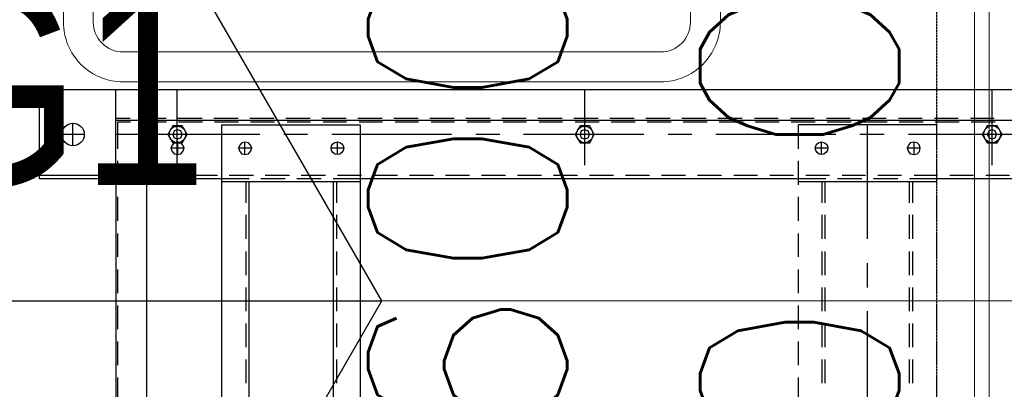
# Model space of a CAD drawing. Header units: millimetres. Extents: x -1574 to 74790, y -2818 to 13830.
# Tile 69 of 92: x 14943 to 15438, y 8276 to 8461. Entities that reach past the tile are written whole.
import ezdxf
from ezdxf.enums import TextEntityAlignment as Align

# ---------------------------------------------------------------- set-up
doc = ezdxf.new("R2010")
doc.units = ezdxf.units.MM
doc.header["$MEASUREMENT"] = 0
doc.linetypes.add('DASHED', pattern=[0.75, 0.5, -0.25])
doc.layers.get('0').update_dxf_attribs({"lineweight": 5})
for name, color, linetype, lineweight, true_color in [('A-CEILING-01', 7, 'Continuous', 5, 0xd56ca8), ('A-CEILING-05', 7, 'Continuous', 5, 0x139b48), ('ACMV-FA-DUCT', 150, 'Continuous', 20, 0x007fff), ('M-MEP-ELLG-LIGHT', 5, 'Continuous', 15, 0x0000ff), ('RCP LAYOUT', 9, 'Continuous', 13, 0x808080)]:
    doc.layers.add(name, color=color, linetype=linetype, lineweight=lineweight, true_color=true_color)
doc.layers.add('A-LIGHT', color=1, linetype='Continuous', lineweight=5)
doc.layers.add('ACMV-DUCT-THERMAL-EXT-INS', color=9, linetype='DASHED', true_color=0x808080)
doc.layers.add('ACMV-EQP-CHW', color=30, linetype='Continuous', true_color=0xff7f00)
doc.layers.add('ACMV-FA-DUCT-TEXT', color=7, linetype='Continuous')
doc.layers.add('Legend', color=7, linetype='Continuous')
doc.styles.add('Arial Narrow', font='ARIALN.TTF')
doc.styles.get("Standard").update_dxf_attribs({"font": 'romans.shx'})

# ---------------------------------------------------------------- blocks, each defined once
blk = doc.blocks.new('LIGHT-600X600MM')
at = {"color": 0}
blk.add_lwpolyline([(-300, 300), (-300, -300), (300, -300), (300, 300)], close=True, dxfattribs=at)
for points in [[(-165, -160), (-165, -140, -0.414214), (-135, -110), (135, -110, -0.414214), (165, -140), (165, -160, -0.414214), (135, -190), (-135, -190, -0.414214)], [(-150, -160), (-150, -140, -0.414214), (-135, -125), (135, -125, -0.414214), (150, -140), (150, -160, -0.414214), (135, -175), (-135, -175, -0.414214)]]:
    blk.add_lwpolyline(points, format="xyb", close=True, dxfattribs=at)
blk.add_attdef('E', text='', height=100).set_placement((400, 250), align=Align.MIDDLE_CENTER)
blk = doc.blocks.new('A$C98a85b24')
at = {"layer": 'M-MEP-ELLG-LIGHT', "color": 8, "true_color": 0x808080}
blk.add_blockref('LIGHT-600X600MM', (10939.99, 8619.99), dxfattribs=at)
blk = doc.blocks.new('XR-CP-DS')
at = {"layer": 'A-CEILING-01', "true_color": 0x808080}
h = blk.add_hatch(dxfattribs=at)
h.set_pattern_fill('ANSI37', color=8, scale=2000)
edge = h.paths.add_edge_path()
edge.add_line((17350, 13380), (12020, 13380))
edge.add_line((12020, 13380), (12020, 13280))
edge.add_line((12020, 13280), (11820, 13280))
edge.add_line((11820, 13280), (11820, 13380))
edge.add_line((11820, 13380), (6090, 13380))
edge.add_line((6090, 13380), (6090, 13280))
edge.add_line((6090, 13280), (5890, 13280))
edge.add_line((5890, 13280), (5890, 13380))
edge.add_line((5890, 13380), (350, 13380))
edge.add_line((350, 13380), (200, 13380))
edge.add_line((200, 13380), (200, 4520))
edge.add_line((200, 4520), (650, 4520))
edge.add_line((650, 4520), (650, 4220))
edge.add_line((650, 4220), (200, 4220))
edge.add_line((200, 4220), (200, 3270))
edge.add_line((200, 3270), (3945, 3270))
edge.add_line((3945, 3270), (3945, 3920))
edge.add_line((3945, 3920), (6135, 3920))
edge.add_line((6135, 3920), (6135, 3270))
edge.add_line((6135, 3270), (9805, 3270))
edge.add_line((9805, 3270), (9805, 3070))
edge.add_line((9805, 3070), (10125.7, 3070))
edge.add_line((10125.7, 3070), (10125.7, 3423))
edge.add_line((10125.7, 3423), (11242.06, 4539.36))
edge.add_line((11242.06, 4539.36), (10770.13, 5011.3))
edge.add_line((10770.13, 5011.3), (11904.42, 6145.58))
edge.add_line((11904.42, 6145.58), (14298.83, 8540))
edge.add_line((14298.83, 8540), (14450, 8540))
edge.add_line((14450, 8540), (14450, 9620))
edge.add_line((14450, 9620), (14450, 12330))
edge.add_arc((15200, 12330), 750, 90, 180, ccw=False)
edge.add_line((15200, 13080), (17350, 13080))
edge.add_line((17350, 13080), (17350, 13380))
h.paths.add_polyline_path([(5890.13, 11294.23), (6090.12, 11294.23), (6090.12, 11094.22), (5890.13, 11094.22)], flags=16)
h.paths.add_polyline_path([(5890.13, 9330), (6090.12, 9330), (6090.12, 9129.99), (5890.13, 9129.99)], flags=16)
h.paths.add_polyline_path([(5890, 8418.41), (6090, 8418.41), (6090, 8218.41), (5890, 8218.41)], flags=16)
h.paths.add_polyline_path([(5890, 6030), (6090, 6030), (6090, 5829.99), (5890, 5829.99)], flags=16)
h.paths.add_polyline_path([(11820, 8418.41), (12020, 8418.41), (12020, 8218.41), (11820, 8218.41)], flags=16)
h.paths.add_polyline_path([(11820, 9330), (12020, 9330), (12020, 9129.99), (11820, 9129.99)], flags=16)
h.paths.add_polyline_path([(11820.13, 11294.23), (12020.12, 11294.23), (12020.12, 11094.22), (11820.13, 11094.22)], flags=16)
at = {"layer": 'A-CEILING-05', "color": 8, "linetype": 'Continuous', "true_color": 0x808080}
for p, q in [((15430, 3520), (15430, 9520)), ((14590, 8320), (17230, 8320))]:
    blk.add_line(p, q, dxfattribs=at)
at = {"layer": 'A-LIGHT', "color": 8, "true_color": 0x808080}
blk.add_blockref('A$C98a85b24', (4190, 0), dxfattribs=at)
blk = doc.blocks.new('AIR Terminal Tag')
at = {"layer": 'Legend'}
blk.add_line((-250, 0), (250, 0), dxfattribs=at)
blk.add_lwpolyline([(-125, 216.51), (-250, 0), (-125, -216.51), (125, -216.51), (250, 0), (125, 216.51)], close=True, dxfattribs=at)
at = {"layer": 'Legend', "style": 'Arial Narrow'}
for tag, p in [('AIR_TERMINAL_TYPE_NUMBER', (0, 108.25)), ('CFM', (0, -108.25))]:
    blk.add_attdef(tag, text='', height=100, dxfattribs=at).set_placement(p, align=Align.MIDDLE_CENTER)
blk = doc.blocks.new('A$C5c7590bd')
at = {"layer": 'ACMV-DUCT-THERMAL-EXT-INS'}
blk.add_lwpolyline([(-3336.23, 1998.53), (-3361.26, 2449.09), (-3360.29, 2696.28), (-3360.29, 2883.47, -0.413414), (-2441.32, 3802.46), (203.74, 3806.26), (203.77, 9539), (841.77, 9539), (841.74, 3168.31), (-2441.28, 3164.46, 0.414227), (-2722.29, 2883.46), (-2722.29, 2446.78), (-2747.32, 1995.8)], format="xyb", dxfattribs=at)
at = {"layer": 'ACMV-FA-DUCT'}
blk.add_lwpolyline([(222.77, 9520), (822.77, 9520), (822.74, 7543.72), (222.74, 7543.72)], close=True, dxfattribs=at)
at = {"layer": 'Legend'}
ref = blk.add_blockref('AIR Terminal Tag', (-324.99, 8320), dxfattribs=at)
ref.add_attrib('AIR_TERMINAL_TYPE_NUMBER', 'MAG1', dxfattribs={"height": 100, "style": 'Arial Narrow'}).set_placement((-324.99, 8428.25), align=Align.MIDDLE_CENTER)
at = {"layer": 'ACMV-FA-DUCT-TEXT', "insert": (51.43, 8320), "char_height": 100, "attachment_point": 5, "rotation": 90}
blk.add_mtext_dynamic_manual_height_columns('{\\Fromans|c0;MUAD 600x200\\P1800 CFM}', width=1738.5556, gutter_width=1, heights=[389.51], dxfattribs=at)
blk = doc.blocks.new('AHU-5 TR-CARRIER')
at = {"layer": 'ACMV-EQP-CHW'}
for points in [[(0, 744.96), (0, 0)], [(0, 510.77), (0, 38.35)], [(15.29, 510.77), (15.29, 38.35)], [(44.6, 510.77), (44.6, 450.9)], [(22.47, 508.59), (22.47, 436.56)], [(43.05, 487.38), (43.05, 475.53)], [(16.23, 480.21), (16.23, 468.05)], [(37.74, 478.65), (0, 478.65)], [(14.35, 479.59), (14.35, 467.74)], [(43.05, 469.3), (43.05, 457.45)], [(14.35, 461.5), (14.35, 449.65)], [(16.23, 462.13), (16.23, 449.96)], [(29.63, 450.9), (17.47, 450.9)], [(17.47, 450.9), (17.47, 381.37)], [(47.72, 450.9), (35.56, 450.9)], [(43.05, 451.21), (43.05, 439.37)], [(44.6, 450.9), (44.6, 437.18)], [(46.16, 450.9), (46.16, 381.37)], [(65.81, 450.9), (53.65, 450.9)], [(83.89, 450.9), (72.04, 450.9)], [(101.97, 450.9), (90.13, 450.9)], [(120.07, 450.9), (108.21, 450.9)], [(138.14, 450.9), (126.29, 450.9)], [(156.24, 450.9), (144.38, 450.9)], [(14.35, 443.41), (14.35, 431.57)], [(16.23, 444.04), (16.23, 431.88)], [(29.32, 442.48), (29.32, 435.93)], [(32.44, 439.37), (26.2, 439.37)], [(56.77, 438.74), (46.16, 438.74)], [(56.77, 437.18), (46.16, 437.18)], [(74.85, 438.74), (62.69, 438.74)], [(74.85, 437.18), (62.69, 437.18)], [(92.94, 438.74), (81.09, 438.74)], [(92.94, 437.18), (81.09, 437.18)], [(111.03, 438.74), (99.17, 438.74)], [(111.03, 437.18), (99.17, 437.18)], [(129.11, 438.74), (117.26, 438.74)], [(129.11, 437.18), (117.26, 437.18)], [(147.19, 438.74), (135.34, 438.74)], [(147.19, 437.18), (135.34, 437.18)], [(43.05, 433.13), (43.05, 421.28)], [(44.6, 431.26), (44.6, 419.1)], [(16.23, 425.95), (16.23, 413.79)], [(14.35, 425.33), (14.35, 413.48)], [(22.47, 424.4), (22.47, 412.23)], [(74.85, 415.97), (17.47, 415.97)], [(99.17, 415.97), (87.01, 415.97)], [(171.51, 415.97), (111.02, 415.97)], [(43.05, 415.05), (43.05, 403.2)], [(44.6, 413.17), (44.6, 401.01)], [(14.35, 407.24), (14.35, 395.4)], [(16.23, 407.87), (16.23, 395.71)], [(22.47, 400.07), (22.47, 339.89)], [(29.32, 396.02), (29.32, 389.78)], [(43.05, 396.95), (43.05, 385.11)], [(32.44, 392.9), (26.2, 392.9)], [(44.6, 395.09), (44.6, 381.37)], [(56.77, 394.77), (46.16, 394.77)], [(56.77, 393.21), (46.16, 393.21)], [(74.85, 394.77), (62.69, 394.77)], [(74.85, 393.21), (62.69, 393.21)], [(92.94, 394.77), (81.09, 394.77)], [(92.94, 393.21), (81.09, 393.21)], [(111.03, 394.77), (99.17, 394.77)], [(111.03, 393.21), (99.17, 393.21)], [(129.11, 394.77), (117.26, 394.77)], [(129.11, 393.21), (117.26, 393.21)], [(147.19, 394.77), (135.34, 394.77)], [(147.19, 393.21), (135.34, 393.21)], [(14.35, 389.16), (14.35, 377.31)], [(16.23, 389.79), (16.23, 377.63)], [(29.63, 381.37), (17.47, 381.37)], [(47.72, 381.37), (35.56, 381.37)], [(44.6, 381.37), (44.6, 161.21)], [(65.81, 381.37), (53.65, 381.37)], [(83.89, 381.37), (72.04, 381.37)], [(101.97, 381.37), (90.13, 381.37)], [(120.07, 381.37), (108.21, 381.37)], [(138.14, 381.37), (126.29, 381.37)], [(156.24, 381.37), (144.38, 381.37)], [(43.05, 378.87), (43.05, 367.02)], [(14.35, 371.08), (14.35, 359.23)], [(16.23, 371.7), (16.23, 359.54)], [(43.05, 360.78), (43.05, 348.93)], [(14.35, 352.98), (14.35, 340.83)], [(16.23, 353.61), (16.23, 341.45)], [(43.05, 342.7), (43.05, 330.53)], [(14.35, 334.9), (14.35, 322.74)], [(16.23, 335.53), (16.23, 323.37)], [(22.47, 327.73), (22.47, 315.88)], [(43.05, 324.61), (43.05, 312.46)], [(14.35, 316.82), (14.35, 304.66)], [(16.23, 317.44), (16.23, 305.27)], [(22.47, 303.72), (22.47, 243.23)], [(43.05, 306.53), (43.05, 294.36)], [(14.35, 298.73), (14.35, 286.57)], [(16.23, 299.36), (16.23, 287.19)], [(43.05, 288.44), (43.05, 276.28)], [(14.35, 280.64), (14.35, 268.49)], [(16.23, 281.27), (16.23, 269.11)], [(37.74, 274.09), (0, 274.09)], [(43.05, 270.35), (43.05, 258.19)], [(14.35, 262.56), (14.35, 250.39)], [(16.23, 262.87), (16.23, 251.02)], [(43.05, 252.26), (43.05, 240.11)], [(14.35, 244.47), (14.35, 232.31)], [(16.23, 244.78), (16.23, 232.94)], [(43.05, 234.18), (43.05, 222.02)], [(22.47, 231.38), (22.47, 219.22)], [(14.35, 226.39), (14.35, 214.23)], [(16.23, 226.69), (16.23, 214.86)], [(43.05, 216.1), (43.05, 203.94)], [(14.35, 208.31), (14.35, 196.14)], [(16.23, 208.61), (16.23, 196.76)], [(22.47, 207.05), (22.47, 146.87)], [(43.05, 198.01), (43.05, 185.85)], [(14.35, 190.22), (14.35, 178.05)], [(16.23, 190.53), (16.23, 178.68)], [(43.05, 179.92), (43.05, 167.76)], [(14.35, 172.13), (14.35, 159.97)], [(16.23, 172.44), (16.23, 160.59)], [(1183.23, 91.68), (17.47, 91.68), (17.47, 161.22), (1183.23, 161.22)], [(43.05, 161.84), (43.05, 149.68)], [(44.6, 161.22), (44.6, 147.5)], [(46.16, 161.21), (46.16, 91.68)], [(14.35, 154.04), (14.35, 141.89)], [(16.23, 154.36), (16.23, 142.51)], [(32.44, 149.68), (26.2, 149.68)], [(29.32, 152.8), (29.32, 146.56)], [(56.77, 149.37), (46.16, 149.37)], [(74.85, 149.37), (62.69, 149.37)], [(92.94, 149.37), (81.09, 149.37)], [(111.03, 149.37), (99.17, 149.37)], [(129.11, 149.37), (117.26, 149.37)], [(147.19, 149.37), (135.34, 149.37)], [(43.05, 143.75), (43.05, 131.59)], [(1154.22, 147.81), (46.16, 147.81)], [(44.6, 141.57), (44.6, 129.41)], [(14.35, 135.96), (14.35, 123.8)], [(16.23, 136.27), (16.23, 124.42)], [(22.47, 134.71), (22.47, 122.87)], [(43.05, 125.67), (43.05, 113.5)], [(44.6, 123.49), (44.6, 111.32)], [(14.35, 117.87), (14.35, 105.71)], [(16.23, 118.19), (16.23, 106.02)], [(22.47, 110.7), (22.47, 38.35)], [(29.32, 106.65), (29.32, 100.1)], [(43.05, 107.59), (43.05, 95.42)], [(44.6, 105.4), (44.6, 91.68)], [(1154.22, 105.4), (46.16, 105.4)], [(14.35, 99.78), (14.35, 87.63)], [(16.23, 100.1), (16.23, 87.94)], [(32.44, 103.21), (26.2, 103.21)], [(56.77, 103.84), (46.16, 103.84)], [(74.85, 103.84), (62.69, 103.84)], [(92.94, 103.84), (81.09, 103.84)], [(111.03, 103.84), (99.17, 103.84)], [(129.11, 103.84), (117.26, 103.84)], [(147.19, 103.84), (135.34, 103.84)], [(43.05, 89.49), (43.05, 77.33)], [(44.6, 91.68), (44.6, 0)], [(14.35, 81.7), (14.35, 69.54)], [(16.23, 82.02), (16.23, 69.85)], [(15.29, 72.65), (15.29, 66.11)], [(32.44, 69.54), (26.2, 69.54)], [(29.32, 72.65), (29.32, 66.11)], [(43.05, 72.65), (43.05, 66.11)], [(43.05, 71.41), (43.05, 59.25)], [(37.74, 69.23), (0, 69.23)], [(14.35, 63.62), (14.35, 51.46)], [(16.23, 63.93), (16.23, 51.77)], [(43.05, 53.33), (43.05, 39.29)], [(44.6, 53.95), (44.6, 38.35), (1200.69, 38.35)], [(1155.79, 38.35), (1155.79, 53.95), (44.61, 53.95)], [(14.35, 45.53), (14.35, 38.36)], [(16.23, 45.84), (16.23, 39.29)], [(44.6, 38.35), (0, 38.35)], [(16.23, 39.29), (29.63, 39.29)], [(35.56, 39.29), (47.72, 39.29)], [(43.05, 39.29), (43.05, 0)], [(53.64, 39.29), (65.8, 39.29)], [(72.04, 39.29), (83.89, 39.29)], [(90.12, 39.29), (101.98, 39.29)], [(108.21, 39.29), (120.07, 39.29)], [(126.29, 39.29), (138.14, 39.29)], [(144.38, 39.29), (156.24, 39.29)], [(22.47, 22.45), (22.47, 11.23)], [(28.08, 16.84), (16.85, 16.84)], [(44.6, 0), (0, 0)]]:
    blk.add_lwpolyline(points, dxfattribs=at)
for points in [[(18.1, 481.15), (18.1, 476.16), (22.46, 473.66), (26.52, 476.16), (26.52, 481.15), (22.46, 483.64)], [(24.65, 478.65), (24.02, 480.21), (22.46, 480.84), (20.6, 480.21), (19.97, 478.65), (20.6, 477.1), (22.46, 476.16), (24.02, 477.1)], [(32.44, 439.37), (32.13, 440.92), (30.88, 442.17), (29.32, 442.48), (27.76, 442.17), (26.52, 440.92), (26.2, 439.37), (26.52, 437.5), (27.76, 436.56), (29.32, 435.93), (30.88, 436.56), (32.13, 437.5)], [(18.1, 276.59), (18.1, 271.6), (22.46, 269.11), (26.52, 271.6), (26.52, 276.59), (22.46, 278.78)], [(24.65, 274.09), (24.02, 275.66), (22.46, 276.28), (20.6, 275.66), (19.97, 274.09), (20.6, 272.22), (22.46, 271.6), (24.02, 272.22)], [(32.44, 103.21), (32.13, 105.09), (30.88, 106.02), (29.32, 106.65), (27.76, 106.02), (26.52, 105.09), (26.2, 103.21), (26.52, 101.66), (27.76, 100.72), (29.32, 100.1), (30.88, 100.72), (32.13, 101.66)], [(18.1, 71.72), (18.1, 67.04), (22.46, 64.55), (26.52, 67.04), (26.52, 71.72), (22.46, 74.22)], [(24.65, 69.23), (24.02, 71.1), (22.46, 71.72), (20.6, 71.1), (19.97, 69.23), (20.6, 67.67), (22.46, 67.04), (24.02, 67.67)], [(32.44, 69.54), (32.13, 71.1), (30.88, 72.03), (29.32, 72.65), (27.76, 72.03), (26.52, 71.1), (26.2, 69.54), (26.52, 67.67), (27.76, 66.73), (29.32, 66.11), (30.88, 66.73), (32.13, 67.67)]]:
    blk.add_lwpolyline(points, close=True, dxfattribs=at)
for centre, radius in [((22.28, 478.66), 4.24), ((29.26, 392.9), 3.18), ((22.37, 273.94), 4.15), ((29.26, 149.68), 3.18), ((22.37, 69.38), 4.15), ((22.41, 16.9), 5.66)]:
    blk.add_circle(centre, radius, dxfattribs=at)
blk = doc.blocks.new('A$C7e6e56f9')
at = {"layer": 'ACMV-EQP-CHW', "rotation": 270}
blk.add_blockref('AHU-5 TR-CARRIER', (-247.09, 8425.95), dxfattribs=at)

msp = doc.modelspace()

# ---------------------------------------------------------------- block references
for name in ['A$C7e6e56f9', 'A$C5c7590bd']:
    msp.add_blockref(name, (15200, 0))
at = {"layer": 'RCP LAYOUT', "color": 1}
msp.add_blockref('XR-CP-DS', (0, 0), dxfattribs=at)

doc.saveas('drawing.dxf')
